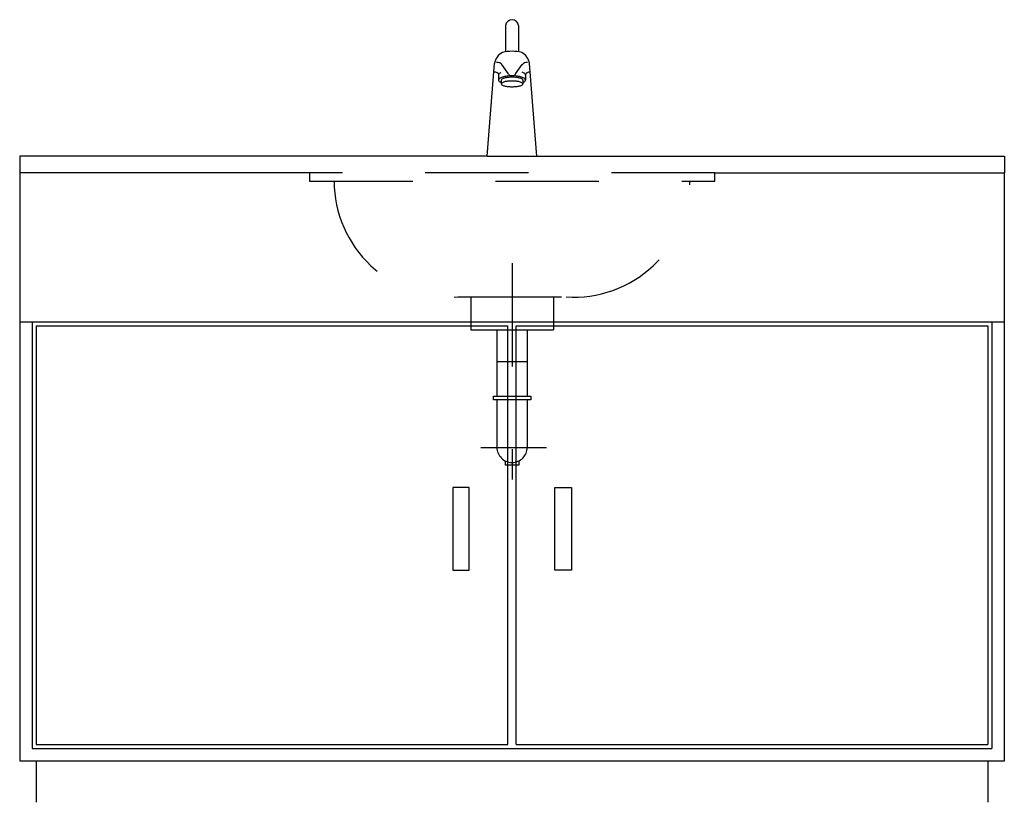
# Model space of a CAD drawing. Header units: millimetres. Extents: x 272.12 to 273.31, y 255.98 to 256.93.
import ezdxf

# ---------------------------------------------------------------- set-up
doc = ezdxf.new("R2010")
doc.units = ezdxf.units.MM
doc.linetypes.add('HIDDEN2', pattern=[0.1875, 0.125, -0.0625])
doc.layers.add('MSAN', color=6, linetype='Continuous')

# ---------------------------------------------------------------- blocks, each defined once
blk = doc.blocks.new('B-MONO-F')
at = {"layer": 'MSAN'}
for p, q in [((-0.0079, 0.158), (-0.0079, 0.1262)), ((0.0079, 0.158), (0.0079, 0.1262)), ((-0.03, 0), (-0.0212, 0.1122)), ((-0.0043, 0.0994), (-0.0123, 0.1107)), ((0.0043, 0.0994), (0.0123, 0.1107)), ((0.03, 0), (0.0212, 0.1122)), ((-0.0162, 0.0983), (-0.0162, 0.0921)), ((0.0162, 0.0983), (0.0162, 0.0921)), ((-0.013, 0.0921), (-0.013, 0.0874)), ((0.013, 0.0921), (0.013, 0.0874)), ((-0.03, 0), (0.03, 0))]:
    blk.add_line(p, q, dxfattribs=at)
for points in [[(-0.0136, 0.101, 0.041891), (-0.0154, 0.0998, 0.235496), (-0.0162, 0.0983, 0.235496)], [(0.013, 0.0891, 0.053907), (0.0154, 0.0905, 0.235496), (0.0162, 0.0921, 0.235496), (0.0154, 0.0936, 0.086006), (0.0115, 0.0956, 0.043512), (0.0067, 0.0967, 0.032148), (0, 0.0971, 0.032148), (-0.0067, 0.0967, 0.043512), (-0.0115, 0.0956, 0.086006), (-0.0154, 0.0936, 0.235496), (-0.0162, 0.0921, 0.235496)], [(0.013, 0.0921, 0.254956), (0.0125, 0.0931, 0.078035), (0.0092, 0.0945, 0.037685), (0.0054, 0.0952, 0.027525), (0, 0.0955, 0.027525), (-0.0054, 0.0952, 0.037685), (-0.0092, 0.0945, 0.078035), (-0.0125, 0.0931, 0.254956), (-0.013, 0.0921, 0.254956)], [(0.0162, 0.0983, 0.235496), (0.0154, 0.0998, 0.069204), (0.0123, 0.1016, 0.043512)], [(-0.0162, 0.0921, 0.235496), (-0.0154, 0.0905, 0.053907), (-0.013, 0.0891, 0.043512)]]:
    blk.add_lwpolyline(points, format="xyb", dxfattribs=at)
blk.add_lwpolyline([(-0.013, 0.0874, 0.254956), (-0.0125, 0.0864, 0.078035), (-0.0092, 0.085, 0.037685), (-0.0054, 0.0843, 0.027525), (0, 0.084, 0.027525), (0.0054, 0.0843, 0.037685), (0.0092, 0.085, 0.078035), (0.0125, 0.0864, 0.254956), (0.013, 0.0874, 0.254956), (0.0125, 0.0884, 0.078035), (0.0092, 0.0899, 0.037685), (0.0054, 0.0906, 0.027525), (0, 0.0909, 0.027525), (-0.0054, 0.0906, 0.037685), (-0.0092, 0.0899, 0.078035), (-0.0125, 0.0884, 0.254956)], format="xyb", close=True, dxfattribs=at)
for centre, radius, start, end in [((0, 0.157), 0.008, 7.1641, 172.8359), ((-0.003, 0.1092), 0.0184, 118.0568, 170.7288), ((0, 0.0793), 0.0475, 75.7893, 104.2107), ((0.003, 0.1092), 0.0184, 9.2712, 61.9432), ((-0.0179, 0.1065), 0.00696, 33.36, 95.9144), ((0.0179, 0.1065), 0.00696, 84.0856, 146.64), ((-0.0206, 0.097), 0.00462, 16.097, 100.012), ((0, 0.1024), 0.00527, 215.1995, 324.8005), ((0.0206, 0.097), 0.00462, 79.988, 163.903)]:
    blk.add_arc(centre, radius, start, end, dxfattribs=at)
blk = doc.blocks.new('B-OVAL-F')
at = {"layer": 'MSAN'}
for p, q in [((0.0904, 0.7809), (0.0904, 0.7609)), ((0.6554, 0.7809), (0.0904, 0.7809)), ((0.7154, 0.7809), (1.2804, 0.7809)), ((1.2804, 0.7809), (1.2804, 0.7609)), ((0.4404, 0.7609), (0.0904, 0.7609)), ((0.9304, 0.7609), (1.2804, 0.7609)), ((0.6804, 0.07), (0.6804, 0.5759)), ((0.6904, 0.07), (0.6904, 0.5759)), ((0.1054, 0.065), (1.2654, 0.065)), ((0.1104, 0.07), (0.6804, 0.07)), ((0.6904, 0.07), (1.2604, 0.07)), ((0.0904, 0.05), (1.2804, 0.05))]:
    blk.add_line(p, q, dxfattribs=at)
at = {"layer": 'MSAN', "linetype": 'ByBlock'}
for p, q in [((0.0904, 0.7609), (0.0904, 0.05)), ((1.2804, 0.05), (1.2804, 0.7609)), ((0.0904, 0.5809), (1.2804, 0.5809)), ((0.1054, 0.5809), (0.1054, 0.065)), ((0.1104, 0.5759), (0.6804, 0.5759)), ((0.1104, 0.5759), (0.1104, 0.07)), ((0.6904, 0.5759), (1.2604, 0.5759)), ((1.2604, 0.5759), (1.2604, 0.07)), ((1.2654, 0.5809), (1.2654, 0.065)), ((0.1104, 0.05), (0.1104, 0)), ((1.2604, 0.05), (1.2604, 0))]:
    blk.add_line(p, q, dxfattribs=at)
at = {"layer": 'MSAN', "linetype": 'HIDDEN2'}
for p, q in [((0.9304, 0.7609), (0.4404, 0.7609)), ((0.4404, 0.7609), (0.4404, 0.7509)), ((0.4404, 0.7509), (0.9304, 0.7509)), ((0.9304, 0.7509), (0.9304, 0.7609)), ((0.6854, 0.6518), (0.6854, 0.3903)), ((0.6354, 0.6109), (0.6354, 0.5709)), ((0.7354, 0.6109), (0.7354, 0.5709)), ((0.6354, 0.5709), (0.7354, 0.5709)), ((0.667, 0.5327), (0.7037, 0.5327)), ((0.6475, 0.429), (0.7271, 0.429))]:
    blk.add_line(p, q, dxfattribs=at)
at = {"layer": 'MSAN', "color": 6, "linetype": 'HIDDEN2'}
for p, q in [((0.667, 0.5709), (0.667, 0.4909)), ((0.7037, 0.5709), (0.7037, 0.4909)), ((0.667, 0.4864), (0.667, 0.429)), ((0.7037, 0.4864), (0.7037, 0.429)), ((0.6772, 0.4126), (0.6772, 0.4075)), ((0.6936, 0.4075), (0.6772, 0.4075)), ((0.6936, 0.4126), (0.6936, 0.4075))]:
    blk.add_line(p, q, dxfattribs=at)
at = {"layer": 'MSAN', "linetype": 'HIDDEN2'}
blk.add_lwpolyline([(0.4704, 0.7509, 0.433915), (0.6201, 0.6109), (0.7507, 0.6109, 0.433915), (0.9004, 0.7509)], format="xyb", dxfattribs=at)
at = {"layer": 'MSAN', "color": 6, "linetype": 'HIDDEN2'}
blk.add_lwpolyline([(0.708, 0.4909), (0.708, 0.4864), (0.6628, 0.4864), (0.6628, 0.4909)], close=True, dxfattribs=at)
at = {"layer": 'MSAN'}
for points in [[(0.6137, 0.2805), (0.6337, 0.2805), (0.6337, 0.3805), (0.6137, 0.3805)], [(0.7571, 0.2805), (0.7371, 0.2805), (0.7371, 0.3805), (0.7571, 0.3805)]]:
    blk.add_lwpolyline(points, close=True, dxfattribs=at)
at = {"layer": 'MSAN', "linetype": 'HIDDEN2'}
blk.add_arc((0.6854, 0.429), 0.0183, 180, 0, dxfattribs=at)
at = {"layer": 'MSAN'}
blk.add_blockref('B-MONO-F', (0.6854, 0.7809), dxfattribs=at)

msp = doc.modelspace()

# ---------------------------------------------------------------- block references
at = {"layer": 'MSAN'}
msp.add_blockref('B-OVAL-F', (272.0253, 255.9827), dxfattribs=at)

doc.saveas('drawing.dxf')
